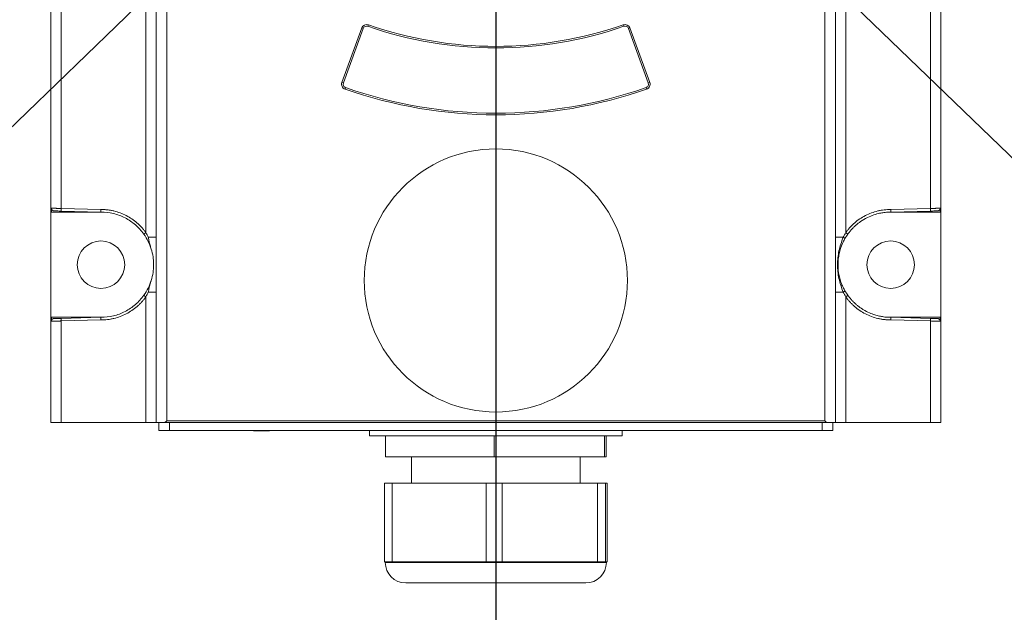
# Model space of a CAD drawing. Header units: millimetres. Extents: x 48 to 246, y 23 to 196.
# Tile 5 of 20: x 139 to 155, y 72 to 82. Entities that reach past the tile are written whole.
import ezdxf

# ---------------------------------------------------------------- set-up
doc = ezdxf.new("R2010")
doc.units = ezdxf.units.MM
doc.linetypes.add('CENTERX2', pattern=[20.32, 12.7, -2.54, 2.54, -2.54])
doc.layers.add('图框', color=7, linetype='Continuous')
doc.styles.add('SLDTEXTSTYLE0', font='TXT', dxfattribs={"width": 0.7})
doc.dimstyles.new('SLDDIMSTYLE0', dxfattribs={"dimtxt": 3.5, "dimasz": 3.5, "dimexe": 0, "dimexo": 0.0625, "dimgap": 0.875, "dimtad": 2, "dimlfac": 12, "dimrnd": 1e-09, "dimzin": 12, "dimdsep": 46, "dimtxsty": 'SLDTEXTSTYLE0', "dimsah": 1, "dimcen": 0.09, "dimadec": 0, "dimazin": 3, "dimtfac": 1, "dimtofl": 0, "dimtmove": 0, "dimatfit": 3, "dimfxl": 0, "dimfrac": 2, "dimtolj": 1, "dimtzin": 12, "dimarcsym": 0})
doc.dimstyles.new('SLDDIMSTYLE1', dxfattribs={"dimtxt": 3.5, "dimasz": 3.5, "dimexe": 0, "dimexo": 0.0625, "dimgap": 0.875, "dimtad": 0, "dimtih": 1, "dimtoh": 1, "dimdec": 4, "dimlfac": 12, "dimzin": 12, "dimdsep": 46, "dimtxsty": 'SLDTEXTSTYLE0', "dimsah": 1, "dimcen": 0.09, "dimazin": 3, "dimtfac": 1, "dimtofl": 0, "dimtmove": 0, "dimatfit": 3, "dimfxl": 0, "dimfrac": 2, "dimtolj": 1, "dimtzin": 12, "dimarcsym": 0})
doc.dimstyles.new('SLDDIMSTYLE4', dxfattribs={"dimtxt": 3.5, "dimasz": 3.5, "dimexe": 0, "dimexo": 0.0625, "dimgap": 0.875, "dimtad": 0, "dimtih": 1, "dimtoh": 1, "dimdec": 1, "dimlfac": 12, "dimrnd": 1e-09, "dimzin": 12, "dimdsep": 46, "dimtxsty": 'SLDTEXTSTYLE0', "dimsah": 1, "dimcen": 0, "dimadec": 0, "dimazin": 3, "dimtfac": 1, "dimtdec": 1, "dimtofl": 0, "dimtmove": 0, "dimatfit": 3, "dimfxl": 0, "dimfrac": 2, "dimtolj": 1, "dimtzin": 12, "dimarcsym": 0})

# ---------------------------------------------------------------- blocks, each defined once
blk = doc.blocks.new('*D1')
at = {"layer": '图框', "color": 7}
for p, q in [((147.68, 127.094), (218.18, 127.094)), ((217.18, 47.927), (217.18, 127.094)), ((147.68, 47.927), (218.18, 47.927))]:
    blk.add_line(p, q, dxfattribs=at)
for points in [[(217.18, 127.094), (216.641, 123.594), (217.718, 123.594)], [(217.18, 47.927), (217.718, 51.427), (216.641, 51.427)]]:
    blk.add_solid(points, dxfattribs=at)
at = {"layer": '图框', "color": 7, "char_height": 3.5, "attachment_point": 1, "rotation": 90, "style": 'SLDTEXTSTYLE0'}
for s, insert in [('950', (212.634, 87.85, 0.008)), ('%%c', (212.668, 82.442, 0.008))]:
    blk.add_mtext(s, dxfattribs=dict(at, insert=insert))
blk = doc.blocks.new('*D2')
at = {"layer": '图框', "color": 7}
for p, q in [((146.68, 161.314), (146.68, 180.147)), ((192.358, 43.4), (213.317, 23.16))]:
    blk.add_line(p, q, dxfattribs=at)
for start, end in [(27.79708, 90), (316, 23.84243)]:
    blk.add_arc((146.68, 87.51), 91.637, start, end, dxfattribs=at)
for points in [[(146.68, 179.147), (150.169, 178.542), (150.19, 179.619)], [(212.598, 23.854), (215.375, 26.051), (214.586, 26.784)]]:
    blk.add_solid(points, dxfattribs=at)
at = {"layer": '图框', "color": 7, "insert": (223.118, 129.064, 0.008), "char_height": 3.5, "attachment_point": 1, "style": 'SLDTEXTSTYLE0'}
blk.add_mtext('134°', dxfattribs=at)
blk = doc.blocks.new('*D3')
at = {"layer": '图框', "color": 7}
for p, q in [((146.68, 161.314), (146.68, 179.024)), ((101.002, 43.4), (80.85, 23.94))]:
    blk.add_line(p, q, dxfattribs=at)
for start, end in [(90, 145.53283), (149.79837, 224)]:
    blk.add_arc((146.68, 87.51), 90.514, start, end, dxfattribs=at)
for points in [[(146.68, 178.024), (143.17, 178.495), (143.191, 177.418)], [(81.57, 24.634), (79.582, 27.565), (78.793, 26.832)]]:
    blk.add_solid(points, dxfattribs=at)
at = {"layer": '图框', "color": 7, "insert": (64.118, 137.555, 0.008), "char_height": 3.5, "attachment_point": 1, "style": 'SLDTEXTSTYLE0'}
blk.add_mtext('134°', dxfattribs=at)
blk = doc.blocks.new('*D4')
at = {"layer": '图框', "color": 7}
for start, end in [(37.7697, 90), (300, 14.1659)]:
    blk.add_arc((146.68, 127.094), 15.478, start, end, dxfattribs=at)
for points in [[(146.68, 142.572), (150.099, 141.649), (150.218, 142.719)], [(154.419, 113.689), (157.557, 115.331), (156.918, 116.198)]]:
    blk.add_solid(points, dxfattribs=at)
at = {"layer": '图框', "color": 7, "insert": (154.603, 135.394, 0.008), "char_height": 3.5, "attachment_point": 1, "style": 'SLDTEXTSTYLE0'}
blk.add_mtext('150°', dxfattribs=at)
blk = doc.blocks.new('*D5')
at = {"layer": '图框', "color": 7}
for start, end in [(90, 151.5968), (174.006, 240)]:
    blk.add_arc((146.68, 127.094), 15.333, start, end, dxfattribs=at)
for points in [[(146.68, 142.427), (143.142, 142.57), (143.262, 141.5)], [(139.013, 113.815), (136.517, 116.327), (135.878, 115.46)]]:
    blk.add_solid(points, dxfattribs=at)
at = {"layer": '图框', "color": 7, "insert": (125.944, 133.207, 0.008), "char_height": 3.5, "attachment_point": 1, "style": 'SLDTEXTSTYLE0'}
blk.add_mtext('150°', dxfattribs=at)
blk = doc.blocks.new('*D9')
at = {"layer": '图框', "color": 7}
for p, q in [((165.912, 75.223), (181.041, 65.556)), ((181.041, 65.556), (200.788, 65.556))]:
    blk.add_line(p, q, dxfattribs=at)
blk.add_solid([(165.912, 75.223), (168.571, 72.885), (169.151, 73.792)], dxfattribs=at)
at = {"layer": '图框', "color": 7, "insert": (184.041, 70.068, -9.548), "char_height": 3.5, "attachment_point": 1, "style": 'SLDTEXTSTYLE0'}
blk.add_mtext('R273.9', dxfattribs=at)

msp = doc.modelspace()

# ---------------------------------------------------------------- linework, layer by layer
at = {"color": 7, "linetype": 'Continuous', "lineweight": 15}
for p, q in [((139.6382288, 78.7604862), (139.6382288, 89.5938195)), ((139.801987, 78.8185902), (139.801987, 89.5357152)), ((153.557804, 89.5357152), (153.557804, 78.8185902)), ((153.7215622, 89.5938195), (153.7215622, 78.7604862)), ((141.1411376, 78.435803), (141.1411376, 86.2604861)), ((152.2186534, 86.2604861), (152.2186534, 78.435803)), ((141.3048958, 85.2608719), (141.3048958, 75.427153)), ((141.4715622, 75.4521521), (141.4715622, 85.2608719)), ((151.8882288, 85.2608719), (151.8882288, 75.4521521)), ((152.0548952, 75.427153), (152.0548952, 85.2608719)), ((144.5567118, 81.6770868), (144.2431687, 80.8156339)), ((144.5802041, 81.668536), (144.266661, 80.8070837)), ((144.5802041, 81.668536), (144.5567118, 81.6770868)), ((144.654233, 81.703663), (144.6624675, 81.7272683)), ((148.6973235, 81.7272683), (148.705558, 81.703663)), ((148.8030792, 81.6770868), (148.7795869, 81.668536)), ((149.09313, 80.8070837), (148.7795869, 81.668536)), ((149.1166223, 80.8156339), (148.8030792, 81.6770868)), ((144.266661, 80.8070837), (144.2431687, 80.8156339)), ((144.3021677, 80.7320874), (144.2938925, 80.708497)), ((149.0576233, 80.7320874), (149.0658985, 80.708497)), ((149.09313, 80.8070837), (149.1166223, 80.8156339)), ((152.0548952, 78.9077569), (152.0549008, 78.9098002)), ((139.6382288, 77.0938193), (139.6382288, 78.7604862)), ((139.6450275, 78.8216729), (139.6450275, 78.7604862)), ((139.6450275, 78.7604862), (140.4298667, 78.7604862)), ((139.8016232, 78.7769377), (140.4298953, 78.7604862)), ((139.801987, 78.8185902), (140.4302591, 78.8021424)), ((152.9298672, 78.7604856), (153.5581678, 78.7769377)), ((152.9298957, 78.7604862), (153.7147635, 78.7604862)), ((152.9300708, 78.8021524), (153.557804, 78.8185902)), ((153.7147635, 78.7604862), (153.7147635, 78.8216729)), ((153.7147635, 78.7604862), (153.7215622, 78.7604862)), ((153.7215622, 78.7604862), (153.7215622, 77.0938193)), ((141.3048958, 78.3614095), (141.1792703, 78.3614095)), ((152.0548952, 78.3614095), (152.1805207, 78.3614095)), ((141.1792703, 77.492896), (141.3048958, 77.492896)), ((152.0548952, 77.492896), (152.1805207, 77.492896)), ((141.1411376, 75.427153), (141.1411376, 77.4185025)), ((152.2186534, 77.4185025), (152.2186534, 75.427153)), ((139.6382288, 75.427153), (139.6382288, 77.0938193)), ((139.6450275, 77.0938193), (139.6450275, 77.0326326)), ((140.4298667, 77.0938193), (139.6450275, 77.0938193)), ((140.4298953, 77.0938193), (139.8016232, 77.0773678)), ((140.4302591, 77.0521625), (139.801987, 77.0357153)), ((139.801987, 75.427153), (139.801987, 77.0357153)), ((153.5581678, 77.0773678), (152.9298672, 77.0938199)), ((153.7147635, 77.0938193), (152.9298957, 77.0938193)), ((153.557804, 77.0357153), (152.9300708, 77.0521532)), ((153.557804, 75.427153), (153.557804, 77.0357153)), ((153.7147635, 77.0326326), (153.7147635, 77.0938193)), ((153.7215622, 75.427153), (153.7215622, 77.0938193)), ((151.8882288, 75.4521521), (141.4715622, 75.4521521)), ((139.801987, 75.427153), (139.6382288, 75.427153)), ((141.1411376, 75.427153), (139.801987, 75.427153)), ((141.3048958, 75.427153), (141.1411376, 75.427153)), ((141.4359993, 75.427153), (141.3048958, 75.427153)), ((141.3465619, 75.427153), (141.3465619, 75.3021533)), ((141.3465619, 75.3021533), (141.5132289, 75.3021533)), ((151.9237917, 75.427153), (141.4359993, 75.427153)), ((141.5132289, 75.3021533), (141.5132289, 75.427153)), ((141.5132289, 75.3021533), (151.8465621, 75.3021533)), ((142.8465622, 75.2938199), (142.8465622, 75.3021533)), ((142.8465622, 75.2938199), (143.096562, 75.2938199)), ((143.096562, 75.3021533), (143.096562, 75.2938199)), ((144.6798955, 75.3021533), (144.6798955, 75.2188198)), ((148.6798955, 75.2188198), (148.6798955, 75.3021533)), ((151.8465621, 75.427153), (151.8465621, 75.3021533)), ((151.8465621, 75.3021533), (152.0132291, 75.3021533)), ((152.0548952, 75.427153), (151.9237917, 75.427153)), ((152.0132291, 75.427153), (152.0132291, 75.3021533)), ((152.2186534, 75.427153), (152.0548952, 75.427153)), ((153.557804, 75.427153), (152.2186534, 75.427153)), ((153.7215622, 75.427153), (153.557804, 75.427153)), ((144.6798955, 75.2188198), (144.9350012, 75.2188198)), ((144.9350012, 75.2188198), (146.6539163, 75.2188198)), ((144.9350012, 75.2188198), (144.9350012, 74.8854858)), ((146.6539163, 75.2188198), (148.3988106, 75.2188198)), ((146.6539163, 74.8854858), (146.6539163, 75.2188198)), ((148.3988106, 75.2188198), (148.6798955, 75.2188198)), ((148.3988106, 74.8854858), (148.3988106, 75.2188198)), ((148.4247898, 74.8854858), (148.4247898, 75.2188198)), ((146.6539163, 74.8854858), (144.9350012, 74.8854858)), ((145.3465621, 74.8854858), (145.3465621, 74.4688196)), ((148.3988106, 74.8854858), (146.6539163, 74.8854858)), ((148.0132289, 74.4688196), (148.0132289, 74.8854858)), ((148.4247898, 74.8854858), (148.3988106, 74.8854858)), ((144.9187938, 73.2188195), (144.9187938, 74.4688196)), ((145.040971, 74.4688196), (144.9187938, 74.4688196)), ((145.040971, 73.2188195), (145.040971, 74.4688196)), ((146.5295951, 74.4688196), (145.040971, 74.4688196)), ((146.5295951, 73.2188195), (146.5295951, 74.4688196)), ((146.779574, 74.4688196), (146.5295951, 74.4688196)), ((146.779574, 73.2188195), (146.779574, 74.4688196)), ((148.2906967, 74.4688196), (146.779574, 74.4688196)), ((148.2906967, 73.2188195), (148.2906967, 74.4688196)), ((148.4184986, 74.4688196), (148.2906967, 74.4688196)), ((148.4184986, 73.2188195), (148.4184986, 74.4688196)), ((148.4409972, 74.4688196), (148.4184986, 74.4688196)), ((148.4409972, 73.2188195), (148.4409972, 74.4688196)), ((144.9187938, 73.2188195), (145.040971, 73.2188195)), ((144.9298955, 73.2188195), (144.9298955, 73.210486)), ((145.040971, 73.2188195), (145.785283, 73.2188195)), ((145.785283, 73.2188195), (146.5295951, 73.2188195)), ((146.5295951, 73.2188195), (146.779574, 73.2188195)), ((146.779574, 73.2188195), (147.5351354, 73.2188195)), ((147.5351354, 73.2188195), (148.2906967, 73.2188195)), ((148.2906967, 73.2188195), (148.4184986, 73.2188195)), ((148.4184986, 73.2188195), (148.4297479, 73.2188195)), ((148.4297479, 73.2188195), (148.4409972, 73.2188195)), ((148.4298955, 73.210486), (148.4298955, 73.2188195))]:
    msp.add_line(p, q, dxfattribs=at)
at = {"color": 8, "linetype": 'Continuous', "lineweight": 15}
msp.add_line((144.9298955, 73.210486), (148.4298955, 73.210486), dxfattribs=at)
at = {"color": 7, "linetype": 'Continuous', "lineweight": 15}
for centre, radius in [((146.6798955, 77.6771527), 2.0833333), ((140.4298955, 77.9271527), 0.3758728), ((152.9298955, 77.9271527), 0.3758728)]:
    msp.add_circle(centre, radius, dxfattribs=at)
for centre, radius, start, end in [((146.6798955, 87.5104861), 62.5, 93.859225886, 224), ((146.6798955, 87.5104861), 62.5, 316, 86.123453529), ((146.6798955, 87.5104861), 22.8219046, 100.69786011, 254.13745042), ((146.6798955, 87.5104861), 22.8219046, 285.86254958, 79.30312518), ((144.6350195, 81.648585), 0.0833333, 70.76909396, 160), ((144.6350195, 81.648585), 0.0583333, 70.76909396, 160), ((146.6798955, 87.5104861), 6.15, 250.76909396, 289.23090604), ((146.6798955, 87.5104861), 6.125, 250.76909396, 289.23090604), ((148.7247715, 81.648585), 0.0833333, 20, 109.23090604), ((148.7247715, 81.648585), 0.0583333, 20, 109.23090604), ((144.3214764, 80.7871324), 0.0833333, 160, 250.67014136), ((144.3214764, 80.7871324), 0.0583333, 160, 250.67014136), ((146.6798955, 87.5104861), 7.1833333, 250.67014136, 289.32985864), ((149.0383146, 80.7871324), 0.0583333, 289.32985865, 20), ((149.0383146, 80.7871324), 0.0833333, 289.32985865, 20), ((146.6798955, 87.5104861), 7.2083333, 250.67014136, 289.32985864), ((140.3987596, 78.7925495), 0.5973405, 177.50143629, 181.49762542), ((152.9610314, 78.7925495), 0.5973405, 358.50237458, 2.49856371), ((141.7193444, 77.6090127), 1.0089129, 124.96660034, 127.29953449), ((151.5731221, 77.5159232), 1.1237835, 52.8484479, 54.94050619), ((152.1499211, 78.2957271), 0.0724604, 38.64313816, 65.02053396), ((152.1499211, 77.5585784), 0.0724604, 294.97946604, 321.35686184), ((141.7193444, 78.2452928), 1.0089129, 232.70046551, 235.03339966), ((151.5731221, 78.3383823), 1.1237835, 305.05949381, 307.1515521), ((140.3987596, 77.061756), 0.5973405, 178.50237458, 182.49856371), ((152.9610314, 77.061756), 0.5973405, 357.50143629, 1.49762542), ((145.2548955, 73.2104861), 0.325, 180, 270), ((148.1048955, 73.2104861), 0.325, 270, 0)]:
    msp.add_arc(centre, radius, start, end, dxfattribs=at)
for points, knots in [([(152.0549405, 81.3154443), (152.0549314, 81.3159055), (152.0549111, 81.3169249), (152.0549008, 81.3167959), (152.0548952, 81.3167252)], [0, 0, 0, 0, 0.45247942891, 1, 1, 1, 1]), ([(139.6450273, 78.8216729), (139.6462349, 78.8216485), (139.6487219, 78.8215981), (139.6536728, 78.8214917), (139.6597842, 78.8213607), (139.6672535, 78.8212027), (139.6761561, 78.8210183), (139.6865805, 78.8208074), (139.6985818, 78.8205699), (139.7121871, 78.8203059), (139.7273853, 78.8200153), (139.7441214, 78.8196983), (139.7622909, 78.8193545), (139.7817279, 78.818985), (139.7951548, 78.8187234), (139.8019868, 78.8185904)], [0, 0, 0, 0, 0.0566987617, 0.116768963, 0.1802104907, 0.2470231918, 0.3172068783, 0.390761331, 0.4676863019, 0.5479815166, 0.6316466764, 0.7186814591, 0.8090855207, 0.9028584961, 1, 1, 1, 1]), ([(139.6881785, 78.7799086), (139.6858632, 78.7800703), (139.6813301, 78.7803867), (139.6747856, 78.7819847), (139.6686804, 78.7844148), (139.6630313, 78.7877545), (139.6574723, 78.7922356), (139.652315, 78.7980964), (139.6482383, 78.8053403), (139.6455508, 78.8133138), (139.6452037, 78.8188575), (139.6450274, 78.8216729)], [0, 0, 0, 0, 0.1046263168, 0.20485011, 0.3026941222, 0.4003291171, 0.4999395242, 0.6240257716, 0.7501839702, 0.8731249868, 1, 1, 1, 1]), ([(139.6881785, 78.7799086), (139.6974358, 78.7796662), (139.7132648, 78.7792517), (139.7533238, 78.7782027), (139.7773537, 78.7775735), (139.8016232, 78.776938)], [0, 0, 0, 0, 0.5, 0.5, 1, 1, 1, 1]), ([(140.430259, 78.8021426), (140.4302085, 78.8001237), (140.430105, 78.7959841), (140.4299773, 78.7897772), (140.4298655, 78.7836326), (140.4297751, 78.7778084), (140.4296803, 78.771704), (140.4296445, 78.7659113), (140.4297187, 78.7613857), (140.429836, 78.7607888), (140.4298955, 78.760486)], [0, 0, 0, 0, 0.0926894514, 0.1900484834, 0.2912302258, 0.3951318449, 0.5004497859, 0.6567774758, 0.8259026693, 1, 1, 1, 1]), ([(140.4298955, 78.760486), (140.4959006, 78.7604844), (140.5618997, 78.7526089), (140.6901973, 78.7215341), (140.7524895, 78.6983437), (140.8698681, 78.6379435), (140.9249509, 78.6007415), (141.0248149, 78.51441), (141.0695916, 78.4652885), (141.1079615, 78.4115813)], [0, 0, 0, 0, 0.25, 0.25, 0.5, 0.5, 0.75, 0.75, 1, 1, 1, 1]), ([(140.430259, 78.8021426), (140.4388172, 78.8020585), (140.4559104, 78.8018905), (140.4814997, 78.8006963), (140.5069969, 78.7988116), (140.5324018, 78.7961695), (140.5577145, 78.7927878), (140.5829346, 78.7886619), (140.608063, 78.7837923), (140.6589381, 78.7723895), (140.734462, 78.7494677), (140.8309175, 78.7068217), (140.9216715, 78.6530021), (140.990908, 78.5995844), (141.0417773, 78.552653), (141.0772189, 78.5157958), (141.1106369, 78.4770047), (141.1309559, 78.4495567), (141.1411376, 78.4358027)], [0, 0, 0, 0, 0.0309235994, 0.0617634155, 0.0925456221, 0.1232965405, 0.1540425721, 0.1848101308, 0.2156255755, 0.246515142, 0.3731922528, 0.5000255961, 0.6266972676, 0.7535290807, 0.815164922, 0.8766475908, 0.9381888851, 1, 1, 1, 1]), ([(152.2186534, 78.4358027), (152.2236917, 78.4427279), (152.2337547, 78.4565596), (152.2495879, 78.4767185), (152.2659305, 78.496401), (152.2828371, 78.5155682), (152.3002931, 78.5342304), (152.3183022, 78.5523846), (152.3368641, 78.570032), (152.375705, 78.604865), (152.4382515, 78.6530906), (152.5290319, 78.7069076), (152.6256072, 78.7495809), (152.7093547, 78.7749494), (152.7771457, 78.7891194), (152.8277649, 78.796573), (152.8787836, 78.8012527), (152.9129499, 78.8018521), (152.9300706, 78.8021525)], [0, 0, 0, 0, 0.03092008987, 0.06175645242, 0.09253529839, 0.12328298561, 0.15402595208, 0.18479064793, 0.21560346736, 0.24649068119, 0.37316504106, 0.49999879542, 0.62667497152, 0.75351436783, 0.81515322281, 0.87663920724, 0.93818433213, 1, 1, 1, 1]), ([(152.2518033, 78.4116245), (152.2570492, 78.418824), (152.2674637, 78.4331168), (152.2838209, 78.4537547), (152.3005144, 78.4736048), (152.3175613, 78.4926279), (152.3349023, 78.5108421), (152.3525004, 78.5282522), (152.3703153, 78.5448678), (152.3883097, 78.5606986), (152.4064469, 78.5757556), (152.4246897, 78.5900544), (152.4430026, 78.6036105), (152.4613534, 78.6164408), (152.5084681, 78.6475549), (152.5829832, 78.6878197), (152.682541, 78.7248995), (152.7671202, 78.7456742), (152.8343414, 78.7556846), (152.8830479, 78.7594714), (152.9128149, 78.7604182), (152.9262997, 78.7604718), (152.929867, 78.760486)], [0, 0, 0, 0, 0.0337464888, 0.0669952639, 0.0997465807, 0.1320005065, 0.1637570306, 0.1950161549, 0.2257779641, 0.2560426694, 0.2858100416, 0.3150800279, 0.3438527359, 0.372128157, 0.3999062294, 0.557780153, 0.6916304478, 0.801436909, 0.8871860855, 0.9488674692, 0.9864732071, 1, 1, 1, 1]), ([(152.9300706, 78.8021525), (152.9300962, 78.8001376), (152.9301456, 78.7962596), (152.9301985, 78.7907842), (152.9302338, 78.7859377), (152.9302533, 78.7817375), (152.93026, 78.7781689), (152.9302585, 78.7751941), (152.9302414, 78.7707993), (152.9302372, 78.7656524), (152.9299148, 78.7614433), (152.9302638, 78.7604953), (152.9298673, 78.7604853), (152.929867, 78.7604853)], [0, 0, 0, 0, 0.0924508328, 0.1779381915, 0.2564595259, 0.3280124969, 0.3925949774, 0.4502050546, 0.5008410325, 0.6671894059, 0.833535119, 0.9998790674, 1, 1, 1, 1]), ([(153.5578042, 78.8185904), (153.5618709, 78.8186698), (153.5699215, 78.8188272), (153.5817906, 78.8190552), (153.5932794, 78.8192743), (153.6043403, 78.819484), (153.6149349, 78.8196844), (153.6250316, 78.8198756), (153.6346059, 78.8200575), (153.6436398, 78.8202302), (153.6521214, 78.8203935), (153.6600443, 78.8205476), (153.6674073, 78.8206924), (153.6742138, 78.820828), (153.6804712, 78.8209543), (153.6861907, 78.8210713), (153.6913867, 78.821179), (153.6960762, 78.8212775), (153.7002789, 78.8213667), (153.7040157, 78.8214467), (153.7073116, 78.8215174), (153.7101832, 78.8215787), (153.7126829, 78.8216313), (153.7140782, 78.8216592), (153.7147637, 78.8216729)], [0, 0, 0, 0, 0.0578169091, 0.1144565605, 0.169918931, 0.2242039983, 0.2773117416, 0.3292421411, 0.3799951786, 0.4295708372, 0.4779691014, 0.5251899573, 0.5712333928, 0.6160993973, 0.6597879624, 0.7022990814, 0.74363275, 0.783788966, 0.8227677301, 0.8605690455, 0.8971929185, 0.9326393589, 0.9669083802, 1, 1, 1, 1]), ([(153.5581678, 78.776938), (153.5824373, 78.7775735), (153.6064672, 78.7782027), (153.6465262, 78.7792517), (153.6623552, 78.7796662), (153.6716125, 78.7799086)], [0, 0, 0, 0, 0.5, 0.5, 1, 1, 1, 1]), ([(153.6716125, 78.7799086), (153.67357, 78.7800284), (153.677467, 78.7802668), (153.6831558, 78.7815124), (153.6885444, 78.7833627), (153.6935064, 78.7857963), (153.6979452, 78.7886863), (153.7034283, 78.793263), (153.7091998, 78.8003938), (153.713868, 78.810638), (153.7144673, 78.818023), (153.7147636, 78.8216729)], [0, 0, 0, 0, 0.0884970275, 0.1761805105, 0.2621138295, 0.3453928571, 0.4252044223, 0.5008738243, 0.6673314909, 0.835580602, 1, 1, 1, 1]), ([(141.2254234, 78.1753055), (141.2125151, 78.2166827), (141.1960888, 78.2578072), (141.1569549, 78.3367512), (141.1342368, 78.3748031), (141.1079615, 78.4115813)], [0, 0, 0, 0, 0.5, 0.5, 1, 1, 1, 1]), ([(141.2254234, 78.1753055), (141.2223144, 78.1852823), (141.2160274, 78.2054573), (141.2069337, 78.2361398), (141.1971548, 78.2723781), (141.1890378, 78.3079403), (141.1830292, 78.3393705), (141.1803463, 78.3551246), (141.179276, 78.3614097)], [0, 0, 0, 0, 0.16327589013, 0.33017354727, 0.50017892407, 0.75018503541, 0.90033657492, 1, 1, 1, 1]), ([(152.1805206, 77.4928957), (152.1654884, 77.5289899), (152.1521298, 77.5646299), (152.1290043, 77.6366896), (152.1193623, 77.6726162), (152.103876, 77.7447681), (152.0980209, 77.7810128), (152.0901645, 77.8543052), (152.088204, 77.8912577), (152.0882541, 77.9644475), (152.0902343, 78.000916), (152.0981236, 78.0739801), (152.1040946, 78.1107696), (152.1197054, 78.1830669), (152.1293454, 78.2187502), (152.1522202, 78.2898845), (152.1654812, 78.3252982), (152.1805206, 78.3614098)], [0, 0, 0, 0, 0.125, 0.125, 0.25, 0.25, 0.375, 0.375, 0.5, 0.5, 0.625, 0.625, 0.75, 0.75, 0.875, 0.875, 1, 1, 1, 1]), ([(152.1675457, 77.5905995), (152.1558405, 77.6171161), (152.1455067, 77.6442868), (152.1278239, 77.6992082), (152.1204351, 77.7270292), (152.1026042, 77.8115785), (152.0965294, 77.8699381), (152.0965787, 77.9564756), (152.0980866, 77.9852403), (152.1040963, 78.0426114), (152.108624, 78.0713183), (152.1266429, 78.156493), (152.1443739, 78.2112129), (152.1675457, 78.2637059)], [0, 0, 0, 0, 0.125, 0.125, 0.25, 0.25, 0.5, 0.5, 0.625, 0.625, 0.75, 0.75, 1, 1, 1, 1]), ([(141.2254234, 77.679), (141.2506326, 77.7598155), (141.2631764, 77.8423687), (141.2632417, 77.9477027), (141.2624483, 77.9689083), (141.2592775, 78.0108976), (141.2569031, 78.03176), (141.2474409, 78.093955), (141.238028, 78.1348978), (141.2254234, 78.1753055)], [0, 0, 0, 0, 0.5, 0.5, 0.625, 0.625, 0.75, 0.75, 1, 1, 1, 1]), ([(141.1079615, 77.4427242), (141.1342368, 77.4795024), (141.1569549, 77.5175543), (141.1960888, 77.5964983), (141.2125151, 77.6376228), (141.2254234, 77.679)], [0, 0, 0, 0, 0.5, 0.5, 1, 1, 1, 1]), ([(141.179276, 77.4928957), (141.1803466, 77.4991829), (141.1830302, 77.514941), (141.1890397, 77.5463727), (141.1983484, 77.5871629), (141.2112179, 77.633385), (141.2207361, 77.6639487), (141.2254234, 77.679)], [0, 0, 0, 0, 0.0996976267, 0.2498822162, 0.4998541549, 0.7536990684, 1, 1, 1, 1]), ([(141.1079615, 77.4427242), (141.0695916, 77.389017), (141.0248149, 77.3398955), (140.9249509, 77.253564), (140.8698681, 77.2163619), (140.7524895, 77.1559618), (140.6901973, 77.1327714), (140.5618997, 77.1016966), (140.4959006, 77.0938211), (140.4298955, 77.0938195)], [0, 0, 0, 0, 0.25, 0.25, 0.5, 0.5, 0.75, 0.75, 1, 1, 1, 1]), ([(141.1411376, 77.4185028), (141.1361025, 77.4115819), (141.1260459, 77.3977589), (141.1102232, 77.3776123), (141.0938917, 77.3579413), (141.076997, 77.3387851), (141.0595535, 77.3201332), (141.0415576, 77.3019885), (141.0230095, 77.2843501), (140.9841989, 77.2495347), (140.9217031, 77.2013299), (140.8309978, 77.1475252), (140.7345019, 77.1048481), (140.6508207, 77.0794618), (140.5830806, 77.0652696), (140.5324971, 77.0577953), (140.4815131, 77.0530914), (140.4473687, 77.0524728), (140.430259, 77.0521627)], [0, 0, 0, 0, 0.0309207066, 0.0617577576, 0.0925373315, 0.1232857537, 0.1540294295, 0.1847947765, 0.2156081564, 0.2464958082, 0.3731680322, 0.4999992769, 0.6266730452, 0.7535097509, 0.8151495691, 0.8766368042, 0.9381832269, 1, 1, 1, 1]), ([(152.9300706, 77.052153), (152.9215069, 77.0522322), (152.9044029, 77.0523904), (152.8787967, 77.0535711), (152.8532825, 77.0554431), (152.8278602, 77.0580735), (152.8025298, 77.0614445), (152.7772917, 77.0655606), (152.7521451, 77.0704213), (152.7012311, 77.0818084), (152.6256471, 77.1047143), (152.5291122, 77.1473565), (152.438283, 77.2011885), (152.3689906, 77.254629), (152.3180822, 77.3015844), (152.2826149, 77.3384616), (152.2491737, 77.3772752), (152.2288417, 77.4047402), (152.2186534, 77.4185028)], [0, 0, 0, 0, 0.03092303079, 0.06176221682, 0.09254376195, 0.12329401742, 0.15403941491, 0.18480639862, 0.21562135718, 0.24651055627, 0.37319047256, 0.50002611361, 0.62670040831, 0.75353424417, 0.81516912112, 0.87665043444, 0.93819024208, 1, 1, 1, 1]), ([(152.929867, 77.0938195), (152.9272177, 77.0938273), (152.9172908, 77.0938565), (152.89544, 77.0943692), (152.8597447, 77.0964071), (152.8103652, 77.1017863), (152.7477551, 77.1129285), (152.6728479, 77.1329429), (152.5873008, 77.1653491), (152.5157678, 77.2026093), (152.4607788, 77.2378781), (152.4234559, 77.2647783), (152.3867371, 77.294501), (152.3508642, 77.3271145), (152.3161554, 77.3626999), (152.2826552, 77.401116), (152.2621691, 77.4287157), (152.2518033, 77.442681)], [0, 0, 0, 0, 0.0100467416, 0.0376455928, 0.0827961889, 0.1454957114, 0.2257397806, 0.3235237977, 0.4388410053, 0.5716814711, 0.6281922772, 0.68626237, 0.7458915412, 0.8070796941, 0.8698269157, 0.9341335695, 1, 1, 1, 1]), ([(139.8019868, 77.0357151), (139.7979201, 77.0356356), (139.7898695, 77.0354783), (139.7780004, 77.0352503), (139.7665116, 77.0350312), (139.7554507, 77.0348215), (139.7448561, 77.0346211), (139.7347594, 77.0344299), (139.7251851, 77.034248), (139.7161512, 77.0340753), (139.7076696, 77.033912), (139.6997467, 77.0337579), (139.6923837, 77.033613), (139.6855772, 77.0334775), (139.6793198, 77.0333512), (139.6736003, 77.0332342), (139.6684043, 77.0331264), (139.6637148, 77.033028), (139.6595121, 77.0329387), (139.6557753, 77.0328588), (139.6524794, 77.0327881), (139.6496078, 77.0327268), (139.6471081, 77.0326742), (139.6457128, 77.0326463), (139.6450273, 77.0326325)], [0, 0, 0, 0, 0.0578169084, 0.1144565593, 0.1699189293, 0.2242039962, 0.2773117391, 0.3292421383, 0.3799951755, 0.4295708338, 0.4779690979, 0.5251899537, 0.5712333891, 0.6160993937, 0.6597879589, 0.7022990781, 0.7436327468, 0.7837889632, 0.8227677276, 0.8605690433, 0.8971929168, 0.9326393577, 0.9669083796, 1, 1, 1, 1]), ([(139.6450274, 77.0326325), (139.6451785, 77.0349098), (139.6454748, 77.0393761), (139.6471618, 77.0458213), (139.64977, 77.051829), (139.6533876, 77.057371), (139.6580931, 77.0626826), (139.6642772, 77.0674755), (139.6715828, 77.0711828), (139.6797047, 77.07369), (139.6852585, 77.0741533), (139.6881785, 77.0743969)], [0, 0, 0, 0, 0.1029290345, 0.2018638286, 0.2992601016, 0.3976887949, 0.4996427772, 0.6185858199, 0.7488427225, 0.8679505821, 1, 1, 1, 1]), ([(139.8016232, 77.0773675), (139.7773537, 77.076732), (139.7533238, 77.0761028), (139.7132648, 77.0750538), (139.6974358, 77.0746393), (139.6881785, 77.0743969)], [0, 0, 0, 0, 0.5, 0.5, 1, 1, 1, 1]), ([(140.4298955, 77.0938194), (140.4297052, 77.0938162), (140.4296337, 77.0893251), (140.4297682, 77.0739026), (140.4299736, 77.063066), (140.430259, 77.0521627)], [0, 0, 0, 0, 0.5, 0.5, 1, 1, 1, 1]), ([(152.9300706, 77.052153), (152.9300946, 77.0540965), (152.9301425, 77.0579775), (152.9301886, 77.0636513), (152.9302173, 77.0690149), (152.9302289, 77.073919), (152.9302265, 77.0782577), (152.9302129, 77.0819748), (152.9301911, 77.0850608), (152.9301637, 77.0875448), (152.9301326, 77.0894827), (152.9300997, 77.0909461), (152.9300659, 77.0920122), (152.9300322, 77.0927575), (152.9299987, 77.0932519), (152.929966, 77.093558), (152.9299335, 77.0937268), (152.9299026, 77.093807), (152.929878, 77.0938156), (152.929867, 77.0938195)], [0, 0, 0, 0, 0.0890768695, 0.1778799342, 0.2652200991, 0.3499753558, 0.4311591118, 0.5079669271, 0.5797975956, 0.6462504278, 0.7071046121, 0.7622880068, 0.8118420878, 0.8558880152, 0.8945967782, 0.9281646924, 0.9567943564, 0.980680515, 1, 1, 1, 1]), ([(153.7147637, 77.0326325), (153.7135561, 77.032657), (153.711069, 77.0327074), (153.706118, 77.0328138), (153.7000064, 77.0329447), (153.692537, 77.0331028), (153.6836342, 77.0332872), (153.6732097, 77.0334981), (153.6612083, 77.0337356), (153.6476031, 77.0339996), (153.6324049, 77.0342902), (153.6156689, 77.0346072), (153.5974996, 77.034951), (153.5780628, 77.0353205), (153.5646361, 77.035582), (153.5578042, 77.0357151)], [0, 0, 0, 0, 0.0567002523, 0.1167716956, 0.1802142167, 0.2470276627, 0.3172118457, 0.3907665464, 0.4676915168, 0.5479864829, 0.6316511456, 0.7186851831, 0.8090882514, 0.9028599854, 1, 1, 1, 1]), ([(153.6716125, 77.0743969), (153.6623552, 77.0746393), (153.6465262, 77.0750538), (153.6064672, 77.0761028), (153.5824373, 77.076732), (153.5581678, 77.0773675)], [0, 0, 0, 0, 0.5, 0.5, 1, 1, 1, 1]), ([(153.6716125, 77.0743969), (153.6739342, 77.0742074), (153.6784775, 77.0738365), (153.6850257, 77.072203), (153.6911285, 77.0697769), (153.6967624, 77.0664762), (153.7022893, 77.0621221), (153.7074023, 77.0562647), (153.7114646, 77.0491119), (153.7141789, 77.0410756), (153.714563, 77.0355288), (153.7147636, 77.0326325)], [0, 0, 0, 0, 0.1051139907, 0.2056984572, 0.3036321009, 0.4009472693, 0.4997144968, 0.6204095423, 0.7496939, 0.8693054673, 1, 1, 1, 1]), ([(141.4715622, 75.4521527), (141.4656441, 75.447968), (141.4595993, 75.4436938), (141.4477476, 75.43535), (141.4418588, 75.4312223), (141.4359991, 75.4271527)], [0, 0, 0, 0, 0.5, 0.5, 1, 1, 1, 1]), ([(151.8882288, 75.4521527), (151.8941469, 75.447968), (151.9001917, 75.4436938), (151.9120434, 75.43535), (151.9179322, 75.4312223), (151.9237919, 75.4271527)], [0, 0, 0, 0, 0.5, 0.5, 1, 1, 1, 1]), ([(145.2548943, 72.8854861), (145.2548944, 72.8854861), (145.2639283, 72.8854861), (145.2997235, 72.8854861), (145.3264838, 72.8854861), (145.3967209, 72.8854861), (145.4401961, 72.8854861), (145.5422204, 72.8854861), (145.6007671, 72.8854861), (145.7307223, 72.8854861), (145.8021276, 72.8854861), (145.9551014, 72.8854861), (146.0366662, 72.8854861), (146.2068765, 72.8854861), (146.2955179, 72.8854861), (146.476531, 72.8854861), (146.5688984, 72.8854861), (146.6613853, 72.8854861)], [0, 0, 0, 0, 0.125, 0.125, 0.25, 0.25, 0.375, 0.375, 0.5, 0.5, 0.625, 0.625, 0.75, 0.75, 0.875, 0.875, 1, 1, 1, 1]), ([(148.1048955, 72.8854861), (148.1048955, 72.8854861), (147.9522003, 72.8854861), (147.4097136, 72.8854861), (147.0424818, 72.8854861), (146.6613853, 72.8854861)], [0, 0, 0, 0, 0.5, 0.5, 1, 1, 1, 1])]:
    msp.add_open_spline(points, degree=3, knots=knots, dxfattribs=at)
for points in [[(139.6450273, 78.7604861), (139.6405261, 78.7604861), (139.6382288, 78.7604861), (139.6382288, 78.7604861)], [(141.179276, 78.3614097), (141.1676861, 78.3867597), (141.1550019, 78.4115441), (141.1411376, 78.4358027)], [(152.1805206, 78.3614098), (152.1921825, 78.3869098), (152.2048791, 78.4117024), (152.2186534, 78.4358027)], [(152.2065164, 78.340976), (152.220377, 78.3652041), (152.2354576, 78.388749), (152.2518033, 78.4116245)], [(152.1675457, 78.2637059), (152.1707045, 78.2708615), (152.1739559, 78.2779904), (152.1772968, 78.2850974)], [(152.1772968, 78.2850974), (152.1862989, 78.304025), (152.1960345, 78.3226543), (152.2065164, 78.340976)], [(141.1411376, 77.4185028), (141.1550019, 77.4427614), (141.1676861, 77.4675458), (141.179276, 77.4928957)], [(152.1772969, 77.5692081), (152.1739608, 77.5763051), (152.170709, 77.5834339), (152.1675457, 77.5905995)], [(152.2065164, 77.5133295), (152.1960763, 77.5315781), (152.1863343, 77.5502061), (152.1772969, 77.5692081)], [(152.2186534, 77.4185028), (152.2048791, 77.4426031), (152.1921825, 77.4673957), (152.1805206, 77.4928957)], [(152.2518033, 77.442681), (152.2354576, 77.4655565), (152.220377, 77.4891014), (152.2065164, 77.5133295)], [(139.6382288, 77.0938194), (139.6382288, 77.0938194), (139.6405261, 77.0938194), (139.6450273, 77.0938194)], [(153.7147637, 77.0938194), (153.7192649, 77.0938194), (153.7215622, 77.0938194), (153.7215622, 77.0938194)]]:
    msp.add_open_spline(points, degree=3, dxfattribs=at)
at = {"layer": '图框', "color": 7}
for p, q in [((146.6798935, 160.3142042), (146.6798935, 56.7367898)), ((146.6798955, 87.5104861), (101.721158, 44.0943379)), ((146.6798955, 87.5104861), (191.638633, 44.0943379))]:
    msp.add_line(p, q, dxfattribs=at)
at = {"layer": '图框', "color": 7, "linetype": 'CENTERX2'}
msp.add_circle((146.6798955, 87.5104861), 39.5833333, dxfattribs=at)

# ---------------------------------------------------------------- dimensions: what is measured, and where the dimension line sits
at = {"layer": '图框', "color": 7}
for base, line1, line2, picture, middle in [((236.9024886, 71.4738644), ((146.6798955, 87.5104861), (191.638633, 44.0943379)), ((146.6798935, 160.3142042), (146.6798935, 56.7367898)), '*D2', (229.1798955, 127.3983261)), ((104.5124235, 167.6019707), ((146.6798935, 160.3142042), (146.6798935, 56.7367898)), ((101.721158, 44.0943379), (146.6798955, 87.5104861)), '*D3', (70.1798955, 135.8891162)), ((138.8291067, 140.2644608), ((146.6798935, 160.3142042), (146.6798935, 56.7367898)), ((135.2215613, 107.2474034), (146.6798955, 127.0938194)), '*D5', (132.0060329, 131.5411243)), ((160.9366557, 121.0665292), ((158.1382293, 107.2474031), (146.6798955, 127.0938194)), ((146.6798935, 160.3142042), (146.6798935, 56.7367898)), '*D4', (160.6645449, 133.7280568))]:
    dim = msp.add_angular_dim_2l(base=base, line1=line1, line2=line2, dimstyle='SLDDIMSTYLE1', dxfattribs=at)
    dim.commit()
    dim.dimension.update_dxf_attribs({"geometry": picture, "text_midpoint": middle, "dimtype": 162})
dim = msp.add_linear_dim(base=(217.1798955, 127.0938194), p1=(146.6798955, 47.9271527), p2=(146.6798955, 127.0938194), angle=90, text='%%c<>', dimstyle='SLDDIMSTYLE0', dxfattribs=at)
dim.commit()
dim.dimension.update_dxf_attribs({"geometry": '*D1', "text_midpoint": (217.1798955, 90.3278969), "dimtype": 160})
dim = msp.add_radius_dim(center=(146.6798955, 87.5104861), mpoint=(165.911507, 75.2229132), dimstyle='SLDDIMSTYLE4', dxfattribs=at)
dim.commit()
dim.dimension.update_dxf_attribs({"geometry": '*D9', "text_midpoint": (192.4147127, 68.4021839), "dimtype": 164})

doc.saveas('drawing.dxf')
